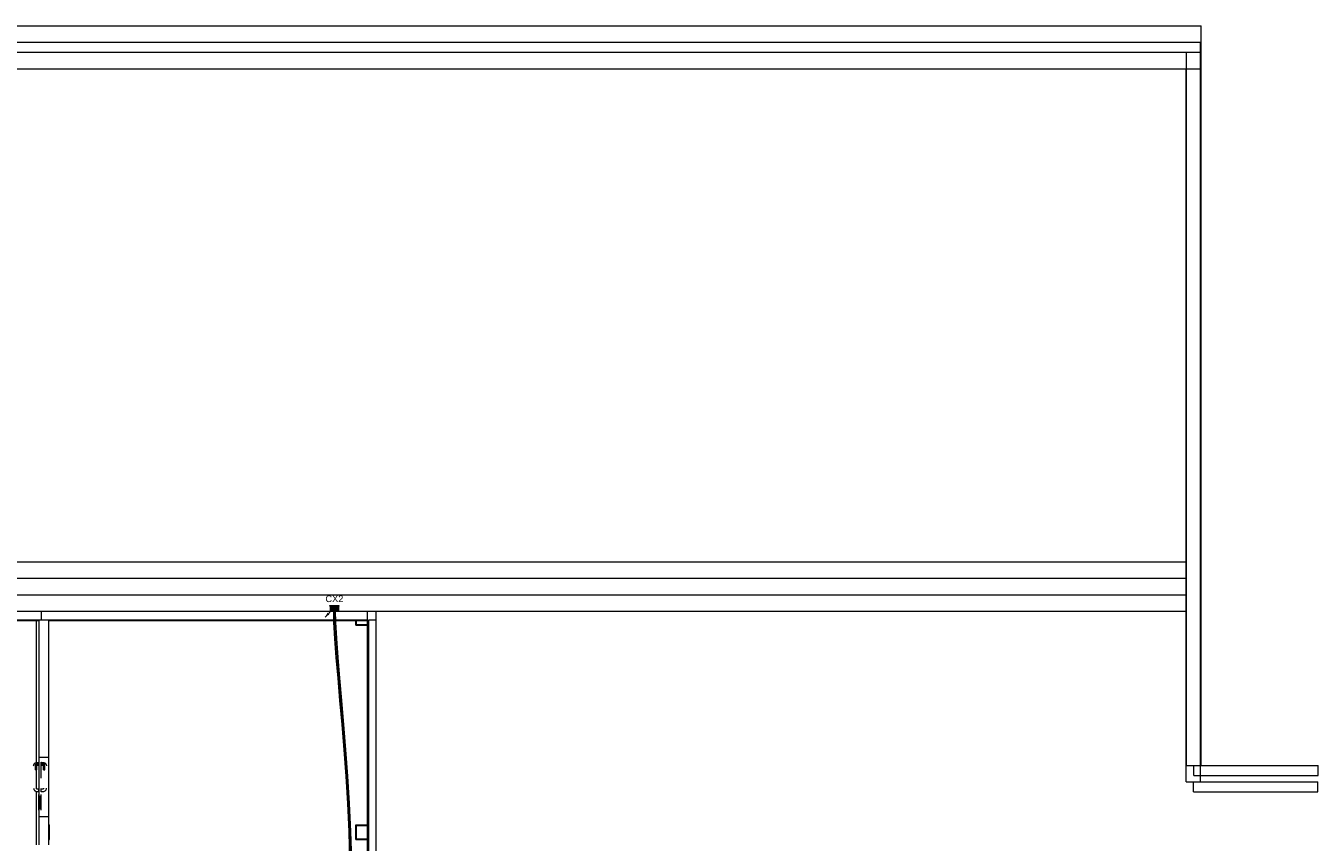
# Model space of a CAD drawing. Header units: millimetres. Extents: x 4476663 to 4477054, y -30323851 to -30323414.
# Tile 148 of 256: x 4476946 to 4476985, y -30323753 to -30323728. Entities that reach past the tile are written whole.
import ezdxf

# ---------------------------------------------------------------- set-up
doc = ezdxf.new("R2010")
doc.units = ezdxf.units.MM
doc.linetypes.add('NULL', pattern=[0])
for name, color, linetype, lineweight in [('Caixas de passagem', 134, 'Continuous', 5), ('Caixas de passagem - Hachuras', 174, 'Continuous', 5), ('CE-Caixa de passagem de fiação', 9, 'Continuous', 18), ('CE-Condutos (Direta)', 52, 'Continuous', 25), ('CE-Condutos (Teto)', 1, 'Continuous', 25), ('IFC-Parede padrão-Contorno', 44, 'Continuous', 5), ('IFC-Parede-Contorno', 42, 'Continuous', 5), ('IFC-Porta-Contorno', 142, 'Continuous', 5), ('Textos', 7, 'Continuous', 9)]:
    doc.layers.add(name, color=color, linetype=linetype, lineweight=lineweight)
doc.styles.add('ARIAL', font='arial.ttf')

msp = doc.modelspace()

# ---------------------------------------------------------------- hatches: boundary and pattern name
at = {"layer": 'Caixas de passagem', "linetype": 'Continuous'}
msp.add_hatch(color=134, dxfattribs=at).paths.add_polyline_path([(4476955.752, -30323745.632), (4476955.472, -30323745.632), (4476955.472, -30323745.652), (4476955.752, -30323745.652)])
at = {"layer": 'Caixas de passagem - Hachuras', "linetype": 'Continuous'}
for points in [[(4476955.612, -30323745.727), (4476955.492, -30323745.652), (4476955.492, -30323745.802)], [(4476955.732, -30323745.652), (4476955.492, -30323745.652), (4476955.612, -30323745.727)], [(4476955.612, -30323745.727), (4476955.492, -30323745.802), (4476955.732, -30323745.802)], [(4476955.732, -30323745.652), (4476955.612, -30323745.727), (4476955.732, -30323745.802)]]:
    msp.add_hatch(color=174, dxfattribs=at).paths.add_polyline_path(points)
at = {"layer": 'CE-Caixa de passagem de fiação', "linetype": 'Continuous'}
for points in [[(4476955.724, -30323745.642), (4476955.49, -30323745.652), (4476955.732, -30323745.652)], [(4476955.724, -30323745.642), (4476955.5, -30323745.642), (4476955.49, -30323745.652)], [(4476955.687, -30323745.652), (4476955.492, -30323745.652), (4476955.492, -30323745.802), (4476955.59, -30323745.741), (4476955.628, -30323745.684), (4476955.59, -30323745.695), (4476955.601, -30323745.68), (4476955.629, -30323745.672), (4476955.635, -30323745.713), (4476955.645, -30323745.707), (4476955.634, -30323745.689), (4476955.654, -30323745.701), (4476955.731, -30323745.653)], [(4476955.492, -30323745.802), (4476955.593, -30323745.802), (4476955.591, -30323745.74)], [(4476955.634, -30323745.688), (4476955.645, -30323745.707), (4476955.654, -30323745.701)], [(4476955.732, -30323745.652), (4476955.635, -30323745.713), (4476955.637, -30323745.802), (4476955.732, -30323745.802), (4476955.732, -30323745.697)]]:
    msp.add_hatch(color=181, dxfattribs=at).paths.add_polyline_path(points)
at = {"layer": 'CE-Condutos (Direta)', "linetype": 'Continuous'}
msp.add_hatch(color=161, dxfattribs=at).paths.add_polyline_path([(4476955.329, -30323745.983), (4476955.459, -30323745.908), (4476955.404, -30323745.853)])

# ---------------------------------------------------------------- linework, layer by layer
at = {"layer": 'Caixas de passagem'}
for p, q in [((4476955.472, -30323745.652), (4476955.472, -30323745.632)), ((4476955.472, -30323745.632), (4476955.752, -30323745.632)), ((4476955.492, -30323745.652), (4476955.472, -30323745.652)), ((4476955.492, -30323745.802), (4476955.732, -30323745.652)), ((4476955.732, -30323745.802), (4476955.492, -30323745.652)), ((4476955.752, -30323745.652), (4476955.732, -30323745.652)), ((4476955.752, -30323745.632), (4476955.752, -30323745.652))]:
    msp.add_line(p, q, dxfattribs=at)
msp.add_lwpolyline([(4476955.492, -30323745.802), (4476955.492, -30323745.652), (4476955.732, -30323745.652), (4476955.732, -30323745.802), (4476955.492, -30323745.802)], dxfattribs=at)
at = {"layer": 'CE-Caixa de passagem de fiação'}
for p, q in [((4476955.5, -30323745.642), (4476955.49, -30323745.652)), ((4476955.49, -30323745.652), (4476955.732, -30323745.652)), ((4476955.492, -30323745.652), (4476955.492, -30323745.665)), ((4476955.574, -30323745.652), (4476955.492, -30323745.652)), ((4476955.492, -30323745.665), (4476955.492, -30323745.679)), ((4476955.492, -30323745.679), (4476955.492, -30323745.702)), ((4476955.492, -30323745.702), (4476955.492, -30323745.716)), ((4476955.492, -30323745.716), (4476955.492, -30323745.778)), ((4476955.506, -30323745.642), (4476955.5, -30323745.642)), ((4476955.516, -30323745.642), (4476955.506, -30323745.642)), ((4476955.506, -30323745.642), (4476955.508, -30323745.642)), ((4476955.506, -30323745.642), (4476955.506, -30323745.642)), ((4476955.508, -30323745.642), (4476955.506, -30323745.642)), ((4476955.508, -30323745.642), (4476955.509, -30323745.642)), ((4476955.509, -30323745.642), (4476955.508, -30323745.642)), ((4476955.509, -30323745.642), (4476955.51, -30323745.642)), ((4476955.51, -30323745.642), (4476955.509, -30323745.642)), ((4476955.51, -30323745.642), (4476955.511, -30323745.642)), ((4476955.511, -30323745.642), (4476955.51, -30323745.642)), ((4476955.511, -30323745.642), (4476955.513, -30323745.642)), ((4476955.512, -30323745.642), (4476955.511, -30323745.642)), ((4476955.514, -30323745.642), (4476955.512, -30323745.642)), ((4476955.513, -30323745.642), (4476955.514, -30323745.642)), ((4476955.514, -30323745.642), (4476955.515, -30323745.642)), ((4476955.515, -30323745.642), (4476955.514, -30323745.642)), ((4476955.515, -30323745.642), (4476955.516, -30323745.642)), ((4476955.516, -30323745.642), (4476955.515, -30323745.642)), ((4476955.518, -30323745.642), (4476955.516, -30323745.642)), ((4476955.516, -30323745.642), (4476955.516, -30323745.642)), ((4476955.517, -30323745.642), (4476955.516, -30323745.642)), ((4476955.517, -30323745.642), (4476955.518, -30323745.642)), ((4476955.518, -30323745.642), (4476955.517, -30323745.642)), ((4476955.708, -30323745.642), (4476955.518, -30323745.642)), ((4476955.518, -30323745.642), (4476955.518, -30323745.642)), ((4476955.581, -30323745.652), (4476955.574, -30323745.652)), ((4476955.59, -30323745.652), (4476955.581, -30323745.652)), ((4476955.605, -30323745.652), (4476955.59, -30323745.652)), ((4476955.607, -30323745.652), (4476955.605, -30323745.652)), ((4476955.609, -30323745.652), (4476955.607, -30323745.652)), ((4476955.625, -30323745.652), (4476955.609, -30323745.652)), ((4476955.632, -30323745.652), (4476955.625, -30323745.652)), ((4476955.634, -30323745.652), (4476955.632, -30323745.652)), ((4476955.687, -30323745.652), (4476955.634, -30323745.652)), ((4476955.732, -30323745.652), (4476955.687, -30323745.652)), ((4476955.718, -30323745.642), (4476955.708, -30323745.642)), ((4476955.708, -30323745.642), (4476955.708, -30323745.642)), ((4476955.709, -30323745.642), (4476955.708, -30323745.642)), ((4476955.708, -30323745.642), (4476955.71, -30323745.642)), ((4476955.711, -30323745.642), (4476955.709, -30323745.642)), ((4476955.71, -30323745.642), (4476955.711, -30323745.642)), ((4476955.712, -30323745.642), (4476955.711, -30323745.642)), ((4476955.711, -30323745.642), (4476955.712, -30323745.642)), ((4476955.713, -30323745.642), (4476955.712, -30323745.642)), ((4476955.712, -30323745.642), (4476955.713, -30323745.642)), ((4476955.714, -30323745.642), (4476955.713, -30323745.642)), ((4476955.713, -30323745.642), (4476955.714, -30323745.642)), ((4476955.716, -30323745.642), (4476955.714, -30323745.642)), ((4476955.714, -30323745.642), (4476955.716, -30323745.642)), ((4476955.717, -30323745.642), (4476955.716, -30323745.642)), ((4476955.716, -30323745.642), (4476955.717, -30323745.642)), ((4476955.718, -30323745.642), (4476955.717, -30323745.642)), ((4476955.717, -30323745.642), (4476955.718, -30323745.642)), ((4476955.724, -30323745.642), (4476955.718, -30323745.642)), ((4476955.718, -30323745.642), (4476955.718, -30323745.642)), ((4476955.732, -30323745.65), (4476955.724, -30323745.642)), ((4476955.734, -30323745.652), (4476955.732, -30323745.65)), ((4476955.732, -30323745.696), (4476955.732, -30323745.652)), ((4476955.732, -30323745.652), (4476955.734, -30323745.652)), ((4476955.732, -30323745.697), (4476955.732, -30323745.696)), ((4476955.732, -30323745.802), (4476955.732, -30323745.697)), ((4476955.732, -30323745.697), (4476955.732, -30323745.697)), ((4476955.732, -30323745.697), (4476955.732, -30323745.697)), ((4476955.492, -30323745.778), (4476955.492, -30323745.802)), ((4476955.492, -30323745.802), (4476955.593, -30323745.802)), ((4476955.637, -30323745.802), (4476955.732, -30323745.802))]:
    msp.add_line(p, q, dxfattribs=at)
at = {"layer": 'CE-Condutos (Direta)'}
msp.add_lwpolyline([(4476955.577, -30323745.735), (4476955.329, -30323745.983)], dxfattribs=at)
msp.add_circle((4476955.612, -30323745.7), 0.05, dxfattribs=at)
at = {"layer": 'CE-Condutos (Teto)'}
for p, q in [((4476955.592, -30323745.691), (4476955.59, -30323745.7)), ((4476955.592, -30323745.691), (4476955.59, -30323745.695)), ((4476955.59, -30323745.695), (4476955.59, -30323745.7)), ((4476955.59, -30323745.695), (4476955.59, -30323745.695)), ((4476955.59, -30323745.7), (4476955.593, -30323745.802)), ((4476955.594, -30323745.7), (4476955.59, -30323745.7)), ((4476955.59, -30323745.7), (4476955.59, -30323745.7)), ((4476955.59, -30323745.7), (4476955.59, -30323745.704)), ((4476955.596, -30323745.685), (4476955.592, -30323745.691)), ((4476955.594, -30323745.687), (4476955.592, -30323745.691)), ((4476955.592, -30323745.691), (4476955.592, -30323745.691)), ((4476955.592, -30323745.691), (4476955.592, -30323745.691)), ((4476955.596, -30323745.685), (4476955.594, -30323745.687)), ((4476955.601, -30323745.7), (4476955.594, -30323745.7)), ((4476955.597, -30323745.684), (4476955.596, -30323745.685)), ((4476955.598, -30323745.683), (4476955.597, -30323745.684)), ((4476955.603, -30323745.68), (4476955.598, -30323745.683)), ((4476955.601, -30323745.68), (4476955.598, -30323745.683)), ((4476955.603, -30323745.68), (4476955.601, -30323745.68)), ((4476955.61, -30323745.7), (4476955.601, -30323745.7)), ((4476955.604, -30323745.679), (4476955.603, -30323745.68)), ((4476955.607, -30323745.678), (4476955.604, -30323745.679)), ((4476955.61, -30323745.677), (4476955.607, -30323745.678)), ((4476955.611, -30323745.678), (4476955.607, -30323745.678)), ((4476955.611, -30323745.678), (4476955.61, -30323745.677)), ((4476955.62, -30323745.7), (4476955.61, -30323745.7)), ((4476955.612, -30323745.677), (4476955.611, -30323745.678)), ((4476955.615, -30323745.678), (4476955.612, -30323745.677)), ((4476955.62, -30323745.679), (4476955.615, -30323745.678)), ((4476955.619, -30323745.678), (4476955.615, -30323745.678)), ((4476955.62, -30323745.679), (4476955.619, -30323745.678)), ((4476955.62, -30323745.679), (4476955.62, -30323745.679)), ((4476955.621, -30323745.679), (4476955.62, -30323745.679)), ((4476955.628, -30323745.699), (4476955.62, -30323745.7)), ((4476955.621, -30323745.679), (4476955.621, -30323745.679)), ((4476955.625, -30323745.682), (4476955.621, -30323745.679)), ((4476955.628, -30323745.684), (4476955.625, -30323745.682)), ((4476955.627, -30323745.683), (4476955.625, -30323745.682)), ((4476955.628, -30323745.684), (4476955.627, -30323745.683)), ((4476955.631, -30323745.688), (4476955.628, -30323745.684)), ((4476955.628, -30323745.684), (4476955.628, -30323745.684)), ((4476955.633, -30323745.699), (4476955.628, -30323745.699)), ((4476955.633, -30323745.691), (4476955.631, -30323745.688)), ((4476955.633, -30323745.691), (4476955.631, -30323745.688)), ((4476955.635, -30323745.699), (4476955.633, -30323745.691)), ((4476955.635, -30323745.699), (4476955.633, -30323745.699)), ((4476955.633, -30323745.708), (4476955.635, -30323745.7)), ((4476955.635, -30323745.7), (4476955.635, -30323745.699)), ((4476955.635, -30323745.699), (4476955.635, -30323745.699)), ((4476955.635, -30323745.7), (4476955.635, -30323745.699)), ((4476955.637, -30323745.802), (4476955.635, -30323745.7)), ((4476955.593, -30323745.802), (4476955.6, -30323746.134)), ((4476955.6, -30323746.134), (4476955.604, -30323746.134)), ((4476955.601, -30323746.135), (4476955.6, -30323746.135)), ((4476955.6, -30323746.135), (4476955.628, -30323746.639)), ((4476955.605, -30323746.134), (4476955.601, -30323746.135)), ((4476955.604, -30323746.134), (4476955.611, -30323746.134)), ((4476955.612, -30323746.134), (4476955.605, -30323746.134)), ((4476955.611, -30323746.134), (4476955.62, -30323746.134)), ((4476955.621, -30323746.134), (4476955.612, -30323746.134)), ((4476955.62, -30323746.134), (4476955.622, -30323746.133)), ((4476955.623, -30323746.133), (4476955.621, -30323746.134)), ((4476955.622, -30323746.133), (4476955.63, -30323746.133)), ((4476955.63, -30323746.133), (4476955.623, -30323746.133)), ((4476955.638, -30323746.133), (4476955.63, -30323746.133)), ((4476955.645, -30323746.133), (4476955.637, -30323745.802)), ((4476955.643, -30323746.133), (4476955.645, -30323746.133)), ((4476955.645, -30323746.133), (4476955.645, -30323746.132)), ((4476955.672, -30323746.637), (4476955.645, -30323746.133)), ((4476955.633, -30323746.639), (4476955.628, -30323746.639)), ((4476955.628, -30323746.639), (4476955.628, -30323746.639)), ((4476955.628, -30323746.639), (4476955.669, -30323747.208)), ((4476955.628, -30323746.639), (4476955.633, -30323746.639)), ((4476955.628, -30323746.639), (4476955.628, -30323746.639)), ((4476955.64, -30323746.638), (4476955.633, -30323746.639)), ((4476955.633, -30323746.639), (4476955.64, -30323746.638)), ((4476955.649, -30323746.638), (4476955.64, -30323746.638)), ((4476955.64, -30323746.638), (4476955.649, -30323746.638)), ((4476955.649, -30323746.638), (4476955.65, -30323746.638)), ((4476955.65, -30323746.638), (4476955.649, -30323746.638)), ((4476955.65, -30323746.638), (4476955.658, -30323746.637)), ((4476955.658, -30323746.637), (4476955.666, -30323746.637)), ((4476955.672, -30323746.638), (4476955.672, -30323746.636)), ((4476955.672, -30323746.637), (4476955.672, -30323746.637)), ((4476955.714, -30323747.205), (4476955.672, -30323746.638)), ((4476955.67, -30323747.208), (4476955.669, -30323747.208)), ((4476955.669, -30323747.208), (4476955.722, -30323747.836)), ((4476955.675, -30323747.208), (4476955.67, -30323747.208)), ((4476955.67, -30323747.208), (4476955.675, -30323747.208)), ((4476955.669, -30323747.208), (4476955.67, -30323747.208)), ((4476955.682, -30323747.207), (4476955.675, -30323747.208)), ((4476955.675, -30323747.208), (4476955.682, -30323747.207)), ((4476955.691, -30323747.207), (4476955.682, -30323747.207)), ((4476955.682, -30323747.207), (4476955.691, -30323747.207)), ((4476955.691, -30323747.207), (4476955.7, -30323747.206)), ((4476955.7, -30323747.206), (4476955.691, -30323747.207)), ((4476955.708, -30323747.205), (4476955.7, -30323747.206)), ((4476955.708, -30323747.205), (4476955.713, -30323747.205)), ((4476955.713, -30323747.205), (4476955.708, -30323747.205)), ((4476955.714, -30323747.205), (4476955.714, -30323747.205)), ((4476955.714, -30323747.207), (4476955.714, -30323747.205)), ((4476955.766, -30323747.832), (4476955.714, -30323747.207)), ((4476955.722, -30323747.836), (4476955.723, -30323747.836)), ((4476955.723, -30323747.836), (4476955.722, -30323747.836)), ((4476955.722, -30323747.836), (4476955.781, -30323748.516)), ((4476955.727, -30323747.835), (4476955.723, -30323747.836)), ((4476955.723, -30323747.836), (4476955.727, -30323747.835)), ((4476955.734, -30323747.835), (4476955.727, -30323747.835)), ((4476955.727, -30323747.835), (4476955.734, -30323747.835)), ((4476955.744, -30323747.834), (4476955.734, -30323747.835)), ((4476955.734, -30323747.835), (4476955.743, -30323747.834)), ((4476955.743, -30323747.834), (4476955.753, -30323747.833)), ((4476955.753, -30323747.833), (4476955.744, -30323747.834)), ((4476955.753, -30323747.833), (4476955.76, -30323747.833)), ((4476955.76, -30323747.833), (4476955.753, -30323747.833)), ((4476955.765, -30323747.832), (4476955.76, -30323747.833)), ((4476955.766, -30323747.834), (4476955.766, -30323747.832)), ((4476955.825, -30323748.512), (4476955.766, -30323747.834)), ((4476955.782, -30323748.516), (4476955.781, -30323748.516)), ((4476955.781, -30323748.516), (4476955.782, -30323748.516)), ((4476955.781, -30323748.516), (4476955.844, -30323749.242)), ((4476955.782, -30323748.516), (4476955.786, -30323748.515)), ((4476955.786, -30323748.515), (4476955.782, -30323748.516)), ((4476955.786, -30323748.515), (4476955.794, -30323748.515)), ((4476955.794, -30323748.515), (4476955.786, -30323748.515)), ((4476955.794, -30323748.515), (4476955.803, -30323748.514)), ((4476955.803, -30323748.514), (4476955.794, -30323748.515)), ((4476955.888, -30323749.239), (4476955.825, -30323748.512)), ((4476955.849, -30323749.242), (4476955.844, -30323749.242)), ((4476955.844, -30323749.242), (4476955.849, -30323749.242)), ((4476955.844, -30323749.242), (4476955.844, -30323749.242)), ((4476955.844, -30323749.242), (4476955.844, -30323749.242)), ((4476955.844, -30323749.242), (4476955.906, -30323750.009)), ((4476955.856, -30323749.241), (4476955.849, -30323749.242)), ((4476955.849, -30323749.242), (4476955.856, -30323749.241)), ((4476955.865, -30323749.24), (4476955.856, -30323749.241)), ((4476955.856, -30323749.241), (4476955.865, -30323749.24)), ((4476955.874, -30323749.24), (4476955.865, -30323749.24)), ((4476955.865, -30323749.24), (4476955.874, -30323749.24)), ((4476955.882, -30323749.239), (4476955.874, -30323749.24)), ((4476955.874, -30323749.24), (4476955.882, -30323749.239)), ((4476955.887, -30323749.239), (4476955.882, -30323749.239)), ((4476955.882, -30323749.239), (4476955.887, -30323749.239)), ((4476955.888, -30323749.239), (4476955.887, -30323749.239)), ((4476955.887, -30323749.239), (4476955.888, -30323749.239)), ((4476955.95, -30323750.006), (4476955.888, -30323749.239)), ((4476955.907, -30323750.009), (4476955.906, -30323750.009)), ((4476955.906, -30323750.009), (4476955.965, -30323750.811)), ((4476955.906, -30323750.009), (4476955.907, -30323750.009)), ((4476955.906, -30323750.009), (4476955.906, -30323750.009)), ((4476955.907, -30323750.009), (4476955.911, -30323750.009)), ((4476955.911, -30323750.009), (4476955.907, -30323750.009)), ((4476955.918, -30323750.008), (4476955.911, -30323750.009)), ((4476955.911, -30323750.009), (4476955.919, -30323750.008)), ((4476955.927, -30323750.008), (4476955.918, -30323750.008)), ((4476955.919, -30323750.008), (4476955.928, -30323750.008)), ((4476955.937, -30323750.007), (4476955.927, -30323750.008)), ((4476955.928, -30323750.008), (4476955.937, -30323750.007)), ((4476955.944, -30323750.006), (4476955.937, -30323750.007)), ((4476955.937, -30323750.007), (4476955.944, -30323750.006)), ((4476955.949, -30323750.006), (4476955.944, -30323750.006)), ((4476955.944, -30323750.006), (4476955.949, -30323750.006)), ((4476955.95, -30323750.006), (4476955.949, -30323750.006)), ((4476955.949, -30323750.006), (4476955.95, -30323750.006)), ((4476956.009, -30323750.808), (4476955.95, -30323750.006)), ((4476955.97, -30323750.811), (4476955.965, -30323750.811)), ((4476955.965, -30323750.811), (4476955.97, -30323750.811)), ((4476955.965, -30323750.811), (4476955.965, -30323750.811)), ((4476955.965, -30323750.811), (4476956.016, -30323751.641)), ((4476955.965, -30323750.811), (4476955.965, -30323750.811)), ((4476955.965, -30323750.811), (4476955.965, -30323750.811)), ((4476955.977, -30323750.81), (4476955.97, -30323750.811)), ((4476955.97, -30323750.811), (4476955.977, -30323750.81)), ((4476955.986, -30323750.81), (4476955.977, -30323750.81)), ((4476955.977, -30323750.81), (4476955.986, -30323750.81)), ((4476955.995, -30323750.809), (4476955.986, -30323750.81)), ((4476955.986, -30323750.81), (4476955.995, -30323750.809)), ((4476956.003, -30323750.808), (4476955.995, -30323750.809)), ((4476955.995, -30323750.809), (4476956.003, -30323750.808)), ((4476956.008, -30323750.808), (4476956.003, -30323750.808)), ((4476956.003, -30323750.808), (4476956.008, -30323750.808)), ((4476956.009, -30323750.808), (4476956.008, -30323750.808)), ((4476956.008, -30323750.808), (4476956.009, -30323750.808)), ((4476956.06, -30323751.639), (4476956.009, -30323750.808)), ((4476956.016, -30323751.641), (4476956.017, -30323751.641)), ((4476956.017, -30323751.641), (4476956.021, -30323751.641)), ((4476956.021, -30323751.641), (4476956.017, -30323751.641)), ((4476956.017, -30323751.641), (4476956.017, -30323751.641)), ((4476956.017, -30323751.641), (4476956.057, -30323752.488)), ((4476956.028, -30323751.64), (4476956.021, -30323751.641)), ((4476956.021, -30323751.641), (4476956.028, -30323751.641)), ((4476956.037, -30323751.64), (4476956.028, -30323751.64)), ((4476956.028, -30323751.641), (4476956.037, -30323751.64)), ((4476956.037, -30323751.64), (4476956.046, -30323751.639)), ((4476956.046, -30323751.64), (4476956.037, -30323751.64)), ((4476956.054, -30323751.639), (4476956.046, -30323751.64)), ((4476956.046, -30323751.639), (4476956.054, -30323751.639)), ((4476956.059, -30323751.639), (4476956.054, -30323751.639)), ((4476956.054, -30323751.639), (4476956.059, -30323751.639)), ((4476956.061, -30323751.639), (4476956.059, -30323751.639)), ((4476956.059, -30323751.639), (4476956.06, -30323751.639)), ((4476956.101, -30323752.492), (4476956.061, -30323751.639)), ((4476956.057, -30323752.488), (4476956.057, -30323752.494)), ((4476956.061, -30323752.494), (4476956.057, -30323752.494)), ((4476956.057, -30323752.494), (4476956.061, -30323752.494)), ((4476956.057, -30323752.494), (4476956.057, -30323752.494)), ((4476956.057, -30323752.494), (4476956.083, -30323753.358)), ((4476956.068, -30323752.493), (4476956.061, -30323752.494)), ((4476956.061, -30323752.494), (4476956.068, -30323752.494)), ((4476956.077, -30323752.493), (4476956.068, -30323752.493)), ((4476956.068, -30323752.494), (4476956.077, -30323752.493)), ((4476956.086, -30323752.493), (4476956.077, -30323752.493)), ((4476956.077, -30323752.493), (4476956.087, -30323752.493)), ((4476956.094, -30323752.493), (4476956.086, -30323752.493)), ((4476956.087, -30323752.493), (4476956.094, -30323752.492)), ((4476956.099, -30323752.492), (4476956.094, -30323752.493)), ((4476956.094, -30323752.492), (4476956.099, -30323752.492)), ((4476956.101, -30323752.492), (4476956.099, -30323752.492)), ((4476956.099, -30323752.492), (4476956.101, -30323752.492)), ((4476956.127, -30323753.362), (4476956.101, -30323752.492))]:
    msp.add_line(p, q, dxfattribs=at)
at = {"layer": 'IFC-Parede padrão-Contorno', "color": 8, "lineweight": 5}
for p, q in [((4476904.084, -30323728.05), (4476959.955, -30323728.05)), ((4476959.955, -30323728.05), (4476981.889, -30323728.05)), ((4476981.889, -30323728.155), (4476981.889, -30323728.05)), ((4476981.889, -30323728.351), (4476981.889, -30323728.155)), ((4476981.889, -30323728.85), (4476981.889, -30323728.351)), ((4476892.226, -30323728.85), (4476948.098, -30323728.85)), ((4476899.118, -30323728.55), (4476969.699, -30323728.55)), ((4476948.098, -30323728.85), (4476970.031, -30323728.85)), ((4476969.699, -30323728.55), (4476981.876, -30323728.55)), ((4476970.031, -30323728.85), (4476981.889, -30323728.85)), ((4476981.449, -30323750.484), (4476981.449, -30323728.85)), ((4476981.876, -30323728.611), (4476981.876, -30323728.55)), ((4476981.876, -30323728.72), (4476981.876, -30323728.611)), ((4476981.876, -30323729.35), (4476981.876, -30323728.72)), ((4476981.889, -30323750.484), (4476981.889, -30323728.85)), ((4476892.213, -30323729.35), (4476962.794, -30323729.35)), ((4476962.794, -30323729.35), (4476974.971, -30323729.35)), ((4476974.971, -30323729.35), (4476981.876, -30323729.35)), ((4476981.436, -30323750.984), (4476981.436, -30323729.35)), ((4476981.876, -30323750.984), (4476981.876, -30323729.35)), ((4476921.44, -30323744.804), (4476976.804, -30323744.804)), ((4476976.804, -30323744.804), (4476981.436, -30323744.804)), ((4476981.436, -30323744.837), (4476981.436, -30323744.804)), ((4476981.436, -30323744.912), (4476981.436, -30323744.837)), ((4476981.436, -30323745.804), (4476981.436, -30323744.912)), ((4476919.361, -30323745.804), (4476974.725, -30323745.804)), ((4476946.959, -30323746.084), (4476956.619, -30323746.084)), ((4476955.903, -30323746.064), (4476956.619, -30323746.064)), ((4476956.26, -30323746.225), (4476956.26, -30323746.084)), ((4476956.28, -30323746.225), (4476956.28, -30323746.084)), ((4476956.619, -30323746.63), (4476956.619, -30323745.804)), ((4476956.659, -30323746.63), (4476956.659, -30323746.064)), ((4476956.659, -30323746.064), (4476956.662, -30323746.064)), ((4476956.662, -30323746.064), (4476956.667, -30323746.064)), ((4476956.667, -30323746.064), (4476956.879, -30323746.064)), ((4476956.879, -30323748.147), (4476956.879, -30323745.804)), ((4476974.725, -30323745.804), (4476979.358, -30323745.804)), ((4476979.358, -30323745.804), (4476981.436, -30323745.804)), ((4476956.26, -30323746.225), (4476956.28, -30323746.225)), ((4476956.28, -30323746.205), (4476956.619, -30323746.205)), ((4476956.28, -30323746.225), (4476956.619, -30323746.225)), ((4476956.619, -30323746.205), (4476956.638, -30323746.205)), ((4476956.638, -30323746.205), (4476956.659, -30323746.205)), ((4476956.619, -30323751.182), (4476956.619, -30323746.63)), ((4476956.659, -30323748.147), (4476956.659, -30323746.63)), ((4476956.659, -30323786.838), (4476956.659, -30323748.147)), ((4476956.879, -30323763.321), (4476956.879, -30323748.147)), ((4476981.449, -30323750.484), (4476981.889, -30323750.484)), ((4476956.619, -30323787.299), (4476956.619, -30323751.182)), ((4476981.436, -30323750.984), (4476981.876, -30323750.984)), ((4476946.959, -30323752.287), (4476946.979, -30323752.287)), ((4476946.979, -30323752.707), (4476946.979, -30323752.287)), ((4476956.259, -30323752.306), (4476956.259, -30323752.286)), ((4476956.259, -30323752.286), (4476956.619, -30323752.286)), ((4476956.259, -30323752.306), (4476956.619, -30323752.306)), ((4476956.259, -30323752.726), (4476956.259, -30323752.306)), ((4476956.279, -30323752.726), (4476956.279, -30323752.306)), ((4476946.959, -30323752.707), (4476946.979, -30323752.707)), ((4476946.959, -30323752.727), (4476946.979, -30323752.727)), ((4476946.979, -30323752.727), (4476946.979, -30323752.707)), ((4476956.259, -30323752.726), (4476956.279, -30323752.726)), ((4476956.279, -30323752.706), (4476956.619, -30323752.706)), ((4476956.279, -30323752.726), (4476956.619, -30323752.726))]:
    msp.add_line(p, q, dxfattribs=at)
at = {"layer": 'IFC-Parede-Contorno', "color": 8, "lineweight": 5}
for p, q in [((4476926.464, -30323744.304), (4476970.275, -30323744.304)), ((4476970.275, -30323744.304), (4476975.727, -30323744.304)), ((4476975.727, -30323744.304), (4476981.449, -30323744.304)), ((4476981.449, -30323744.391), (4476981.449, -30323744.304)), ((4476981.449, -30323745.1), (4476981.449, -30323744.391)), ((4476926.428, -30323745.304), (4476970.239, -30323745.304)), ((4476970.239, -30323745.304), (4476970.275, -30323745.304)), ((4476970.275, -30323745.304), (4476975.727, -30323745.304)), ((4476975.727, -30323745.304), (4476976.069, -30323745.304)), ((4476976.069, -30323745.304), (4476981.449, -30323745.304)), ((4476981.449, -30323745.304), (4476981.449, -30323745.1)), ((4476943.359, -30323746.084), (4476946.618, -30323746.084)), ((4476943.398, -30323746.064), (4476946.659, -30323746.064)), ((4476946.579, -30323750.396), (4476946.579, -30323746.064)), ((4476946.58, -30323746.064), (4476946.729, -30323746.064)), ((4476946.58, -30323746.084), (4476946.659, -30323746.084)), ((4476946.618, -30323746.084), (4476946.659, -30323746.084)), ((4476946.659, -30323746.064), (4476946.729, -30323746.064)), ((4476946.659, -30323748.21), (4476946.659, -30323746.064)), ((4476946.659, -30323746.064), (4476946.815, -30323746.064)), ((4476946.729, -30323745.935), (4476946.729, -30323745.804)), ((4476946.729, -30323746.047), (4476946.729, -30323745.935)), ((4476946.729, -30323746.064), (4476946.729, -30323746.047)), ((4476946.729, -30323746.064), (4476948.044, -30323746.064)), ((4476946.959, -30323748.095), (4476946.959, -30323746.064)), ((4476948.044, -30323746.064), (4476956.145, -30323746.064)), ((4476956.145, -30323746.064), (4476956.619, -30323746.064)), ((4476946.959, -30323748.147), (4476946.959, -30323746.63)), ((4476946.959, -30323750.234), (4476946.959, -30323748.095)), ((4476946.659, -30323750.384), (4476946.659, -30323748.21)), ((4476946.659, -30323750.234), (4476946.659, -30323748.21)), ((4476946.659, -30323751.414), (4476946.659, -30323750.234)), ((4476946.659, -30323750.234), (4476946.676, -30323750.234)), ((4476946.676, -30323750.234), (4476946.959, -30323750.234)), ((4476946.959, -30323752.034), (4476946.959, -30323750.234)), ((4476946.579, -30323751.188), (4476946.579, -30323750.614)), ((4476946.659, -30323751.182), (4476946.659, -30323750.484)), ((4476981.669, -30323750.784), (4476981.669, -30323750.484)), ((4476981.669, -30323750.784), (4476985.439, -30323750.784)), ((4476981.889, -30323750.484), (4476985.439, -30323750.484)), ((4476981.889, -30323750.484), (4476985.439, -30323750.484)), ((4476985.439, -30323750.784), (4476985.439, -30323750.484)), ((4476946.959, -30323752.7), (4476946.959, -30323751.182)), ((4476981.656, -30323751.284), (4476981.656, -30323750.984)), ((4476981.876, -30323750.984), (4476985.426, -30323750.984)), ((4476981.876, -30323750.984), (4476985.426, -30323750.984)), ((4476985.426, -30323751.284), (4476985.426, -30323750.984)), ((4476946.579, -30323752.896), (4476946.579, -30323751.271)), ((4476981.656, -30323751.284), (4476985.426, -30323751.284)), ((4476946.659, -30323752.034), (4476946.659, -30323751.794)), ((4476946.659, -30323752.034), (4476946.959, -30323752.034)), ((4476946.659, -30323752.034), (4476946.942, -30323752.034)), ((4476946.659, -30323752.483), (4476946.659, -30323752.034)), ((4476946.942, -30323752.034), (4476946.959, -30323752.034)), ((4476946.959, -30323752.483), (4476946.959, -30323752.034)), ((4476946.659, -30323752.896), (4476946.659, -30323752.483)), ((4476946.959, -30323752.896), (4476946.959, -30323752.483))]:
    msp.add_line(p, q, dxfattribs=at)
at = {"layer": 'IFC-Porta-Contorno', "color": 8, "lineweight": 5}
for p, q in [((4476946.497, -30323750.474), (4476946.501, -30323750.455)), ((4476946.501, -30323750.455), (4476946.512, -30323750.439)), ((4476946.51, -30323750.442), (4476946.512, -30323750.436)), ((4476946.512, -30323750.436), (4476946.522, -30323750.423)), ((4476946.512, -30323750.439), (4476946.516, -30323750.431)), ((4476946.516, -30323750.431), (4476946.522, -30323750.423)), ((4476946.522, -30323750.423), (4476946.532, -30323750.416)), ((4476946.532, -30323750.416), (4476946.544, -30323750.408)), ((4476946.539, -30323750.412), (4476946.555, -30323750.401)), ((4476946.55, -30323750.469), (4476946.551, -30323750.465)), ((4476946.551, -30323750.465), (4476946.554, -30323750.457)), ((4476946.551, -30323750.465), (4476946.559, -30323750.474)), ((4476946.554, -30323750.457), (4476946.557, -30323750.444)), ((4476946.554, -30323750.457), (4476946.559, -30323750.474)), ((4476946.554, -30323750.457), (4476946.569, -30323750.474)), ((4476946.555, -30323750.401), (4476946.574, -30323750.397)), ((4476946.557, -30323750.444), (4476946.568, -30323750.433)), ((4476946.562, -30323750.457), (4476946.567, -30323750.443)), ((4476946.562, -30323750.457), (4476946.58, -30323750.455)), ((4476946.562, -30323750.457), (4476946.586, -30323750.474)), ((4476946.562, -30323750.457), (4476946.569, -30323750.474)), ((4476946.567, -30323750.443), (4476946.575, -30323750.438)), ((4476946.568, -30323750.433), (4476946.574, -30323750.427)), ((4476946.574, -30323750.398), (4476946.593, -30323750.394)), ((4476946.574, -30323750.397), (4476946.576, -30323750.397)), ((4476946.574, -30323750.398), (4476946.576, -30323750.397)), ((4476946.574, -30323750.427), (4476946.579, -30323750.422)), ((4476946.574, -30323750.427), (4476946.575, -30323750.438)), ((4476946.574, -30323750.427), (4476946.588, -30323750.439)), ((4476946.575, -30323750.438), (4476946.588, -30323750.439)), ((4476946.575, -30323750.438), (4476946.591, -30323750.452)), ((4476946.576, -30323750.397), (4476946.593, -30323750.395)), ((4476946.579, -30323750.422), (4476946.592, -30323750.418)), ((4476946.579, -30323750.422), (4476946.592, -30323750.427)), ((4476946.58, -30323750.455), (4476946.591, -30323750.452)), ((4476946.58, -30323750.455), (4476946.586, -30323750.474)), ((4476946.58, -30323750.455), (4476946.589, -30323750.474)), ((4476946.58, -30323750.455), (4476946.595, -30323750.46)), ((4476946.588, -30323750.439), (4476946.592, -30323750.427)), ((4476946.589, -30323750.474), (4476946.595, -30323750.46)), ((4476946.591, -30323750.452), (4476946.599, -30323750.45)), ((4476946.592, -30323750.418), (4476946.601, -30323750.416)), ((4476946.592, -30323750.418), (4476946.609, -30323750.434)), ((4476946.592, -30323750.418), (4476946.609, -30323750.424)), ((4476946.592, -30323750.427), (4476946.609, -30323750.448)), ((4476946.592, -30323750.427), (4476946.609, -30323750.434)), ((4476946.593, -30323750.394), (4476946.649, -30323750.394)), ((4476946.595, -30323750.46), (4476946.602, -30323750.457)), ((4476946.599, -30323750.45), (4476946.609, -30323750.448)), ((4476946.599, -30323750.45), (4476946.609, -30323750.454)), ((4476946.601, -30323750.416), (4476946.605, -30323750.415)), ((4476946.601, -30323750.416), (4476946.609, -30323750.424)), ((4476946.602, -30323750.457), (4476946.609, -30323750.454)), ((4476946.605, -30323750.415), (4476946.609, -30323750.414)), ((4476946.609, -30323750.414), (4476946.649, -30323750.414)), ((4476946.609, -30323750.42), (4476946.609, -30323750.416)), ((4476946.609, -30323750.424), (4476946.609, -30323750.42)), ((4476946.609, -30323750.428), (4476946.609, -30323750.424)), ((4476946.609, -30323750.434), (4476946.609, -30323750.428)), ((4476946.609, -30323750.448), (4476946.609, -30323750.444)), ((4476946.609, -30323750.454), (4476946.649, -30323750.454)), ((4476946.649, -30323750.384), (4476946.659, -30323750.384)), ((4476946.649, -30323750.385), (4476946.649, -30323750.384)), ((4476946.649, -30323750.39), (4476946.649, -30323750.385)), ((4476946.649, -30323750.398), (4476946.649, -30323750.39)), ((4476946.649, -30323750.409), (4476946.649, -30323750.398)), ((4476946.649, -30323750.421), (4476946.649, -30323750.409)), ((4476946.649, -30323750.434), (4476946.649, -30323750.421)), ((4476946.649, -30323750.447), (4476946.649, -30323750.434)), ((4476946.649, -30323750.459), (4476946.649, -30323750.447)), ((4476946.649, -30323750.469), (4476946.649, -30323750.459)), ((4476946.659, -30323750.385), (4476946.659, -30323750.384)), ((4476946.659, -30323750.39), (4476946.659, -30323750.385)), ((4476946.659, -30323750.398), (4476946.659, -30323750.39)), ((4476946.659, -30323750.409), (4476946.659, -30323750.398)), ((4476946.659, -30323750.421), (4476946.659, -30323750.409)), ((4476946.659, -30323750.434), (4476946.659, -30323750.421)), ((4476946.659, -30323750.447), (4476946.659, -30323750.434)), ((4476946.659, -30323750.459), (4476946.659, -30323750.447)), ((4476946.659, -30323750.469), (4476946.659, -30323750.459)), ((4476946.719, -30323750.385), (4476946.719, -30323750.384)), ((4476946.719, -30323750.384), (4476946.729, -30323750.384)), ((4476946.719, -30323750.39), (4476946.719, -30323750.385)), ((4476946.719, -30323750.398), (4476946.719, -30323750.39)), ((4476946.719, -30323750.409), (4476946.719, -30323750.398)), ((4476946.719, -30323750.421), (4476946.719, -30323750.409)), ((4476946.719, -30323750.434), (4476946.719, -30323750.421)), ((4476946.719, -30323750.447), (4476946.719, -30323750.434)), ((4476946.719, -30323750.459), (4476946.719, -30323750.447)), ((4476946.719, -30323750.469), (4476946.719, -30323750.459)), ((4476946.729, -30323750.385), (4476946.729, -30323750.384)), ((4476946.729, -30323750.39), (4476946.729, -30323750.385)), ((4476946.729, -30323750.398), (4476946.729, -30323750.39)), ((4476946.729, -30323750.394), (4476946.785, -30323750.394)), ((4476946.729, -30323750.409), (4476946.729, -30323750.398)), ((4476946.729, -30323750.421), (4476946.729, -30323750.409)), ((4476946.729, -30323750.414), (4476946.769, -30323750.414)), ((4476946.729, -30323750.424), (4476946.729, -30323750.42)), ((4476946.729, -30323750.434), (4476946.729, -30323750.421)), ((4476946.729, -30323750.447), (4476946.729, -30323750.434)), ((4476946.729, -30323750.448), (4476946.729, -30323750.444)), ((4476946.729, -30323750.459), (4476946.729, -30323750.447)), ((4476946.729, -30323750.454), (4476946.769, -30323750.454)), ((4476946.729, -30323750.469), (4476946.729, -30323750.459)), ((4476946.769, -30323750.414), (4476946.773, -30323750.415)), ((4476946.769, -30323750.424), (4476946.778, -30323750.416)), ((4476946.769, -30323750.42), (4476946.769, -30323750.416)), ((4476946.769, -30323750.434), (4476946.786, -30323750.418)), ((4476946.769, -30323750.424), (4476946.786, -30323750.418)), ((4476946.769, -30323750.424), (4476946.769, -30323750.42)), ((4476946.769, -30323750.428), (4476946.769, -30323750.424)), ((4476946.769, -30323750.448), (4476946.786, -30323750.427)), ((4476946.769, -30323750.434), (4476946.786, -30323750.427)), ((4476946.769, -30323750.434), (4476946.769, -30323750.428)), ((4476946.769, -30323750.448), (4476946.769, -30323750.444)), ((4476946.769, -30323750.448), (4476946.779, -30323750.45)), ((4476946.769, -30323750.454), (4476946.779, -30323750.45)), ((4476946.769, -30323750.454), (4476946.776, -30323750.457)), ((4476946.773, -30323750.415), (4476946.778, -30323750.416)), ((4476946.776, -30323750.457), (4476946.783, -30323750.46)), ((4476946.778, -30323750.416), (4476946.786, -30323750.418)), ((4476946.779, -30323750.45), (4476946.787, -30323750.452)), ((4476946.783, -30323750.46), (4476946.798, -30323750.455)), ((4476946.783, -30323750.46), (4476946.789, -30323750.474)), ((4476946.785, -30323750.394), (4476946.805, -30323750.398)), ((4476946.785, -30323750.395), (4476946.802, -30323750.397)), ((4476946.786, -30323750.418), (4476946.799, -30323750.422)), ((4476946.786, -30323750.427), (4476946.799, -30323750.422)), ((4476946.786, -30323750.427), (4476946.79, -30323750.439)), ((4476946.787, -30323750.452), (4476946.803, -30323750.438)), ((4476946.787, -30323750.452), (4476946.798, -30323750.455)), ((4476946.789, -30323750.474), (4476946.798, -30323750.455)), ((4476946.79, -30323750.439), (4476946.805, -30323750.427)), ((4476946.79, -30323750.439), (4476946.803, -30323750.438)), ((4476946.792, -30323750.474), (4476946.798, -30323750.455)), ((4476946.792, -30323750.474), (4476946.816, -30323750.457)), ((4476946.798, -30323750.455), (4476946.816, -30323750.457)), ((4476946.799, -30323750.422), (4476946.805, -30323750.427)), ((4476946.802, -30323750.397), (4476946.805, -30323750.398)), ((4476946.803, -30323750.397), (4476946.804, -30323750.397)), ((4476946.803, -30323750.438), (4476946.805, -30323750.427)), ((4476946.803, -30323750.438), (4476946.811, -30323750.443)), ((4476946.804, -30323750.397), (4476946.823, -30323750.401)), ((4476946.805, -30323750.427), (4476946.81, -30323750.433)), ((4476946.809, -30323750.474), (4476946.816, -30323750.457)), ((4476946.809, -30323750.474), (4476946.825, -30323750.457)), ((4476946.81, -30323750.433), (4476946.816, -30323750.438)), ((4476946.811, -30323750.443), (4476946.816, -30323750.457)), ((4476946.816, -30323750.438), (4476946.821, -30323750.444)), ((4476946.819, -30323750.474), (4476946.825, -30323750.457)), ((4476946.819, -30323750.474), (4476946.827, -30323750.465)), ((4476946.821, -30323750.444), (4476946.825, -30323750.457)), ((4476946.823, -30323750.401), (4476946.84, -30323750.412)), ((4476946.825, -30323750.457), (4476946.827, -30323750.465)), ((4476946.827, -30323750.465), (4476946.828, -30323750.469)), ((4476946.834, -30323750.408), (4476946.846, -30323750.416)), ((4476946.846, -30323750.416), (4476946.856, -30323750.423)), ((4476946.856, -30323750.423), (4476946.862, -30323750.431)), ((4476946.856, -30323750.423), (4476946.866, -30323750.436)), ((4476946.862, -30323750.431), (4476946.867, -30323750.439)), ((4476946.866, -30323750.436), (4476946.869, -30323750.442)), ((4476946.867, -30323750.439), (4476946.877, -30323750.455)), ((4476946.877, -30323750.455), (4476946.881, -30323750.474)), ((4476946.493, -30323750.494), (4476946.497, -30323750.474)), ((4476946.494, -30323750.494), (4476946.497, -30323750.476)), ((4476946.497, -30323750.476), (4476946.497, -30323750.474)), ((4476946.549, -30323750.474), (4476946.55, -30323750.469)), ((4476946.549, -30323750.614), (4476946.549, -30323750.474)), ((4476946.549, -30323750.614), (4476946.55, -30323750.614)), ((4476946.55, -30323750.614), (4476946.552, -30323750.614)), ((4476946.552, -30323750.474), (4476946.555, -30323750.474)), ((4476946.552, -30323750.614), (4476946.555, -30323750.614)), ((4476946.555, -30323750.474), (4476946.559, -30323750.474)), ((4476946.555, -30323750.614), (4476946.559, -30323750.614)), ((4476946.559, -30323750.474), (4476946.564, -30323750.474)), ((4476946.559, -30323750.614), (4476946.564, -30323750.614)), ((4476946.564, -30323750.474), (4476946.569, -30323750.474)), ((4476946.564, -30323750.614), (4476946.569, -30323750.614)), ((4476946.569, -30323750.614), (4476946.574, -30323750.614)), ((4476946.574, -30323750.614), (4476946.579, -30323750.614)), ((4476946.579, -30323750.474), (4476946.583, -30323750.474)), ((4476946.579, -30323750.614), (4476946.583, -30323750.614)), ((4476946.583, -30323750.474), (4476946.586, -30323750.474)), ((4476946.583, -30323750.614), (4476946.586, -30323750.614)), ((4476946.586, -30323750.614), (4476946.588, -30323750.614)), ((4476946.588, -30323750.614), (4476946.589, -30323750.614)), ((4476946.589, -30323750.475), (4476946.593, -30323750.474)), ((4476946.589, -30323750.614), (4476946.589, -30323750.474)), ((4476946.593, -30323750.474), (4476946.649, -30323750.474)), ((4476946.649, -30323750.477), (4476946.649, -30323750.469)), ((4476946.649, -30323750.482), (4476946.649, -30323750.477)), ((4476946.649, -30323750.484), (4476946.649, -30323750.482)), ((4476946.649, -30323750.484), (4476946.659, -30323750.484)), ((4476946.659, -30323750.477), (4476946.659, -30323750.469)), ((4476946.659, -30323750.482), (4476946.659, -30323750.477)), ((4476946.659, -30323750.484), (4476946.659, -30323750.482)), ((4476946.719, -30323750.477), (4476946.719, -30323750.469)), ((4476946.719, -30323750.482), (4476946.719, -30323750.477)), ((4476946.719, -30323750.484), (4476946.719, -30323750.482)), ((4476946.719, -30323750.484), (4476946.729, -30323750.484)), ((4476946.719, -30323750.494), (4476946.724, -30323750.494)), ((4476946.719, -30323750.556), (4476946.719, -30323750.494)), ((4476946.719, -30323750.874), (4476946.719, -30323750.556)), ((4476946.724, -30323750.494), (4476946.725, -30323750.494)), ((4476946.725, -30323750.556), (4476946.725, -30323750.494)), ((4476946.725, -30323750.874), (4476946.725, -30323750.556)), ((4476946.729, -30323750.477), (4476946.729, -30323750.469)), ((4476946.729, -30323750.474), (4476946.785, -30323750.474)), ((4476946.729, -30323750.482), (4476946.729, -30323750.477)), ((4476946.729, -30323750.484), (4476946.729, -30323750.482)), ((4476946.785, -30323750.474), (4476946.789, -30323750.475)), ((4476946.789, -30323750.614), (4476946.789, -30323750.474)), ((4476946.789, -30323750.614), (4476946.79, -30323750.614)), ((4476946.79, -30323750.614), (4476946.792, -30323750.614)), ((4476946.792, -30323750.474), (4476946.795, -30323750.474)), ((4476946.792, -30323750.614), (4476946.795, -30323750.614)), ((4476946.795, -30323750.474), (4476946.799, -30323750.474)), ((4476946.795, -30323750.614), (4476946.799, -30323750.614)), ((4476946.799, -30323750.614), (4476946.804, -30323750.614)), ((4476946.804, -30323750.614), (4476946.809, -30323750.614)), ((4476946.809, -30323750.474), (4476946.814, -30323750.474)), ((4476946.809, -30323750.614), (4476946.814, -30323750.614)), ((4476946.814, -30323750.474), (4476946.819, -30323750.474)), ((4476946.814, -30323750.614), (4476946.819, -30323750.614)), ((4476946.819, -30323750.474), (4476946.823, -30323750.474)), ((4476946.819, -30323750.614), (4476946.823, -30323750.614)), ((4476946.823, -30323750.474), (4476946.826, -30323750.474)), ((4476946.823, -30323750.614), (4476946.826, -30323750.614)), ((4476946.826, -30323750.614), (4476946.828, -30323750.614)), ((4476946.828, -30323750.469), (4476946.829, -30323750.474)), ((4476946.828, -30323750.614), (4476946.829, -30323750.614)), ((4476946.829, -30323750.614), (4476946.829, -30323750.474)), ((4476946.881, -30323750.474), (4476946.882, -30323750.476)), ((4476946.881, -30323750.474), (4476946.885, -30323750.494)), ((4476946.882, -30323750.476), (4476946.884, -30323750.494)), ((4476946.493, -30323751.174), (4476946.497, -30323751.193)), ((4476946.494, -30323751.174), (4476946.497, -30323751.191)), ((4476946.497, -30323751.191), (4476946.497, -30323751.192)), ((4476946.497, -30323751.191), (4476946.497, -30323751.193)), ((4476946.497, -30323751.192), (4476946.501, -30323751.212)), ((4476946.501, -30323751.212), (4476946.512, -30323751.228)), ((4476946.508, -30323751.222), (4476946.515, -30323751.235)), ((4476946.515, -30323751.235), (4476946.522, -30323751.244)), ((4476946.522, -30323751.244), (4476946.531, -30323751.251)), ((4476946.522, -30323751.244), (4476946.536, -30323751.254)), ((4476946.531, -30323751.251), (4476946.539, -30323751.255)), ((4476946.573, -30323751.174), (4476946.579, -30323751.188)), ((4476946.575, -30323751.183), (4476946.583, -30323751.192)), ((4476946.579, -30323751.188), (4476946.593, -30323751.194)), ((4476946.593, -30323751.194), (4476946.653, -30323751.194)), ((4476946.653, -30323751.184), (4476946.659, -30323751.184)), ((4476946.653, -30323751.185), (4476946.653, -30323751.184)), ((4476946.653, -30323751.19), (4476946.653, -30323751.185)), ((4476946.653, -30323751.198), (4476946.653, -30323751.19)), ((4476946.653, -30323751.209), (4476946.653, -30323751.198)), ((4476946.653, -30323751.221), (4476946.653, -30323751.209)), ((4476946.653, -30323751.234), (4476946.653, -30323751.221)), ((4476946.653, -30323751.247), (4476946.653, -30323751.234)), ((4476946.653, -30323751.259), (4476946.653, -30323751.247)), ((4476946.659, -30323751.185), (4476946.659, -30323751.184)), ((4476946.659, -30323751.19), (4476946.659, -30323751.185)), ((4476946.659, -30323751.198), (4476946.659, -30323751.19)), ((4476946.659, -30323751.209), (4476946.659, -30323751.198)), ((4476946.659, -30323751.221), (4476946.659, -30323751.209)), ((4476946.659, -30323751.234), (4476946.659, -30323751.221)), ((4476946.659, -30323751.247), (4476946.659, -30323751.234)), ((4476946.659, -30323751.259), (4476946.659, -30323751.247)), ((4476946.719, -30323750.874), (4476946.72, -30323750.874)), ((4476946.719, -30323751.185), (4476946.719, -30323751.184)), ((4476946.719, -30323751.184), (4476946.725, -30323751.184)), ((4476946.719, -30323751.19), (4476946.719, -30323751.185)), ((4476946.719, -30323751.198), (4476946.719, -30323751.19)), ((4476946.719, -30323751.209), (4476946.719, -30323751.198)), ((4476946.719, -30323751.221), (4476946.719, -30323751.209)), ((4476946.719, -30323751.234), (4476946.719, -30323751.221)), ((4476946.719, -30323751.247), (4476946.719, -30323751.234)), ((4476946.719, -30323751.259), (4476946.719, -30323751.247)), ((4476946.72, -30323750.874), (4476946.725, -30323750.874)), ((4476946.725, -30323751.185), (4476946.725, -30323751.184)), ((4476946.725, -30323751.19), (4476946.725, -30323751.185)), ((4476946.725, -30323751.198), (4476946.725, -30323751.19)), ((4476946.725, -30323751.194), (4476946.785, -30323751.194)), ((4476946.725, -30323751.199), (4476946.725, -30323751.195)), ((4476946.725, -30323751.209), (4476946.725, -30323751.198)), ((4476946.725, -30323751.214), (4476946.725, -30323751.205)), ((4476946.725, -30323751.221), (4476946.725, -30323751.209)), ((4476946.725, -30323751.223), (4476946.725, -30323751.214)), ((4476946.725, -30323751.234), (4476946.725, -30323751.221)), ((4476946.725, -30323751.247), (4476946.725, -30323751.234)), ((4476946.725, -30323751.254), (4476946.725, -30323751.244)), ((4476946.725, -30323751.259), (4476946.725, -30323751.247)), ((4476946.785, -30323751.194), (4476946.799, -30323751.188)), ((4476946.796, -30323751.192), (4476946.804, -30323751.183)), ((4476946.799, -30323751.188), (4476946.805, -30323751.174)), ((4476946.84, -30323751.255), (4476946.847, -30323751.251)), ((4476946.843, -30323751.254), (4476946.856, -30323751.244)), ((4476946.847, -30323751.251), (4476946.856, -30323751.244)), ((4476946.856, -30323751.244), (4476946.863, -30323751.235)), ((4476946.863, -30323751.235), (4476946.871, -30323751.222)), ((4476946.867, -30323751.228), (4476946.877, -30323751.212)), ((4476946.877, -30323751.212), (4476946.881, -30323751.192)), ((4476946.881, -30323751.193), (4476946.885, -30323751.174)), ((4476946.881, -30323751.192), (4476946.882, -30323751.191)), ((4476946.881, -30323751.193), (4476946.882, -30323751.191)), ((4476946.882, -30323751.191), (4476946.884, -30323751.174)), ((4476946.536, -30323751.254), (4476946.542, -30323751.257)), ((4476946.539, -30323751.255), (4476946.555, -30323751.266)), ((4476946.555, -30323751.266), (4476946.574, -30323751.27)), ((4476946.574, -30323751.27), (4476946.576, -30323751.27)), ((4476946.574, -30323751.27), (4476946.593, -30323751.274)), ((4476946.576, -30323751.27), (4476946.593, -30323751.272)), ((4476946.593, -30323751.274), (4476946.653, -30323751.274)), ((4476946.653, -30323751.269), (4476946.653, -30323751.259)), ((4476946.653, -30323751.277), (4476946.653, -30323751.269)), ((4476946.653, -30323751.282), (4476946.653, -30323751.277)), ((4476946.653, -30323751.284), (4476946.653, -30323751.282)), ((4476946.653, -30323751.284), (4476946.659, -30323751.284)), ((4476946.653, -30323751.844), (4476946.653, -30323751.364)), ((4476946.653, -30323751.364), (4476946.659, -30323751.364)), ((4476946.659, -30323751.269), (4476946.659, -30323751.259)), ((4476946.659, -30323751.277), (4476946.659, -30323751.269)), ((4476946.659, -30323751.282), (4476946.659, -30323751.277)), ((4476946.659, -30323751.284), (4476946.659, -30323751.282)), ((4476946.659, -30323751.844), (4476946.659, -30323751.364)), ((4476946.659, -30323751.414), (4476946.719, -30323751.414)), ((4476946.682, -30323751.42), (4476946.696, -30323751.42)), ((4476946.682, -30323751.788), (4476946.682, -30323751.42)), ((4476946.696, -30323751.788), (4476946.696, -30323751.42)), ((4476946.719, -30323751.269), (4476946.719, -30323751.259)), ((4476946.719, -30323751.277), (4476946.719, -30323751.269)), ((4476946.719, -30323751.282), (4476946.719, -30323751.277)), ((4476946.719, -30323751.284), (4476946.719, -30323751.282)), ((4476946.719, -30323751.284), (4476946.725, -30323751.284)), ((4476946.719, -30323751.844), (4476946.719, -30323751.364)), ((4476946.719, -30323751.364), (4476946.725, -30323751.364)), ((4476946.725, -30323751.262), (4476946.725, -30323751.254)), ((4476946.725, -30323751.269), (4476946.725, -30323751.259)), ((4476946.725, -30323751.272), (4476946.725, -30323751.268)), ((4476946.725, -30323751.277), (4476946.725, -30323751.269)), ((4476946.725, -30323751.274), (4476946.785, -30323751.274)), ((4476946.725, -30323751.282), (4476946.725, -30323751.277)), ((4476946.725, -30323751.284), (4476946.725, -30323751.282)), ((4476946.725, -30323751.844), (4476946.725, -30323751.364)), ((4476946.785, -30323751.272), (4476946.802, -30323751.27)), ((4476946.785, -30323751.274), (4476946.805, -30323751.27)), ((4476946.802, -30323751.27), (4476946.805, -30323751.27)), ((4476946.805, -30323751.27), (4476946.823, -30323751.266)), ((4476946.823, -30323751.266), (4476946.84, -30323751.255)), ((4476946.837, -30323751.257), (4476946.843, -30323751.254)), ((4476946.653, -30323751.844), (4476946.659, -30323751.844)), ((4476946.659, -30323751.794), (4476946.719, -30323751.794)), ((4476946.682, -30323751.788), (4476946.696, -30323751.788)), ((4476946.719, -30323751.844), (4476946.725, -30323751.844))]:
    msp.add_line(p, q, dxfattribs=at)

# ---------------------------------------------------------------- texts
at = {"layer": 'Textos', "linetype": 'NULL', "insert": (4476955.612, -30323745.532), "char_height": 0.2, "width": 1.0872, "attachment_point": 8, "line_spacing_factor": 0.6, "style": 'ARIAL'}
msp.add_mtext('CX2', dxfattribs=at)

doc.saveas('drawing.dxf')
